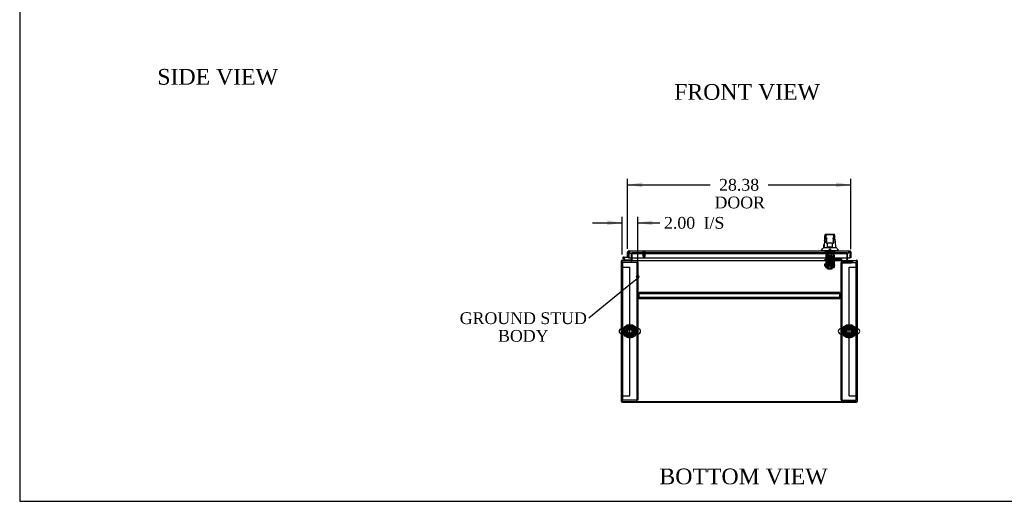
# Model space of a CAD drawing. Header units: inches. Extents: x 1 to 299, y -2 to 199.
# Tile 1 of 9: x 1 to 127, y 1 to 62. Entities that reach past the tile are written whole.
import ezdxf
from ezdxf import colors
from ezdxf.entities.mleader import LeaderData, LeaderLine
from ezdxf.enums import TextEntityAlignment as Align
from ezdxf.lldxf.tags import DXFTag
from ezdxf.math import Vec2, Vec3

# ---------------------------------------------------------------- set-up
doc = ezdxf.new("R2010")
doc.units = ezdxf.units.IN
doc.header["$MEASUREMENT"] = 0
for name, color, linetype in [('COM50677-2', 7, 'Continuous'), ('COM53964-1', 7, 'Continuous'), ('COM54746-60', 7, 'Continuous'), ('COM56670-2', 7, 'Continuous'), ('COM70216', 7, 'Continuous'), ('COM70220', 7, 'Continuous'), ('COM70838', 7, 'Continuous'), ('COM70839-3', 7, 'Continuous'), ('COM71199-3', 7, 'Continuous'), ('COM71209-2', 7, 'Continuous'), ('COM71210-3', 7, 'Continuous'), ('Default', 7, 'Continuous'), ('HAN13068', 7, 'Continuous'), ('HAN13068_NUT', 7, 'Continuous'), ('HAN13068_SCREW', 7, 'Continuous'), ('HAN_NUT', 7, 'Continuous'), ('NTS18024', 7, 'Continuous'), ('NTS18147', 7, 'Continuous'), ('ROL87452', 7, 'Continuous'), ('RVT17786', 7, 'Continuous'), ('RVT19000', 7, 'Continuous'), ('SCS86414', 7, 'Continuous'), ('SPC87322', 7, 'Continuous'), ('STD26122', 7, 'Continuous'), ('STD26258', 7, 'Continuous'), ('WAF25376', 7, 'Continuous'), ('WAF25377', 7, 'Continuous'), ('WAM254785', 7, 'Continuous'), ('WAM30038', 7, 'Continuous')]:
    doc.layers.add(name, color=color, linetype=linetype)
doc.styles.add('SEACAD_Times_New_Roman', font='times.ttf')
tags = doc.linetypes.add('HIDDEN2', pattern=[0.1875, 0.125, -0.0625]).pattern_tags.tags
tags[6:7] = [DXFTag(74, 4), DXFTag(75, 0), DXFTag(340, '0'), DXFTag(46, 0.0), DXFTag(50, 0.0), DXFTag(44, 0.0), DXFTag(45, 0.0)]
tags[4:5] = [DXFTag(74, 4), DXFTag(75, 0), DXFTag(340, '0'), DXFTag(46, 0.0), DXFTag(50, 0.0), DXFTag(44, 0.0), DXFTag(45, 0.0)]
doc.dimstyles.new('HAMMOND_(STH_-_300x200)', dxfattribs={"dimtxt": 1.5, "dimasz": 1.875, "dimexe": 0.75, "dimexo": 0.75, "dimgap": 0.375, "dimtad": 0, "dimtih": 1, "dimtoh": 1, "dimzin": 0, "dimdsep": 46, "dimtxsty": 'SEACAD_Times_New_Roman', "dimblk1": '_SE_FILLED', "dimblk2": '_SE_FILLED', "dimsah": 1, "dimcen": 0.75, "dimadec": 0, "dimazin": 0, "dimtfac": 0.8, "dimtofl": 0, "dimtmove": 0, "dimatfit": 3, "dimfxl": 1, "dimtolj": 1, "dimtzin": 0, "dimarcsym": 0})

# ---------------------------------------------------------------- blocks, each defined once
blk = doc.blocks.new('_SE_FILLED')
at = {"color": 0}
blk.add_line((0, 0), (-1, 0), dxfattribs=at)
blk.add_solid([(0, 0), (-1, -0.1665), (-1, 0.1665), (0, 0)], dxfattribs=at)
blk = doc.blocks.new('SE2')
at = {"layer": 'COM50677-2', "color": 7, "linetype": 'HIDDEN2'}
for p, q in [((77.96, 30.94), (78.08, 30.94)), ((78.14, 30.94), (78.08, 30.94)), ((78.08, 13.44), (78.08, 30.94)), ((79.77, 30.94), (78.14, 30.94)), ((79.83, 30.94), (79.77, 30.94)), ((79.83, 30.94), (79.83, 13.44)), ((79.96, 30.94), (79.83, 30.94)), ((79.96, 30.94), (79.96, 13.44)), ((105.83, 30.94), (105.95, 30.94)), ((105.83, 13.44), (105.83, 30.94)), ((105.95, 13.44), (105.95, 30.94)), ((106.01, 30.94), (105.95, 30.94)), ((106.01, 30.94), (107.64, 30.94)), ((107.64, 30.94), (107.7, 30.94)), ((107.7, 30.94), (107.7, 13.44)), ((107.83, 30.94), (107.7, 30.94)), ((77.96, 13.44), (78.08, 13.44)), ((78.14, 13.44), (78.08, 13.44)), ((79.77, 13.44), (78.14, 13.44)), ((79.77, 13.44), (79.83, 13.44)), ((79.96, 13.44), (79.83, 13.44)), ((105.83, 13.44), (105.95, 13.44)), ((105.95, 13.44), (106.01, 13.44)), ((106.01, 13.44), (107.64, 13.44)), ((107.64, 13.44), (107.7, 13.44)), ((107.83, 13.44), (107.7, 13.44))]:
    blk.add_line(p, q, dxfattribs=at)
for centre in [(78.96, 22.19), (106.83, 22.19)]:
    blk.add_circle(centre, 0.375, dxfattribs=at)
at = {"layer": 'COM53964-1', "color": 7, "linetype": 'HIDDEN2'}
for p, q in [((77.96, 30.36), (78.09, 30.36)), ((78.09, 30.36), (78.82, 30.36)), ((78.82, 30.36), (78.96, 30.36)), ((78.96, 13.99), (78.96, 30.36)), ((106.83, 13.99), (106.83, 30.36)), ((106.83, 30.36), (106.96, 30.36)), ((106.96, 30.36), (107.69, 30.36)), ((107.69, 30.36), (107.83, 30.36)), ((77.96, 13.99), (78.09, 13.99)), ((78.09, 13.99), (78.82, 13.99)), ((78.82, 13.99), (78.96, 13.99)), ((106.83, 13.99), (106.96, 13.99)), ((106.96, 13.99), (107.69, 13.99)), ((107.69, 13.99), (107.83, 13.99))]:
    blk.add_line(p, q, dxfattribs=at)
at = {"layer": 'COM54746-60', "color": 7, "linetype": 'Continuous'}
for p, q in [((78.32, 31.22), (78.11, 31.44)), ((78.19, 31.64), (78.77, 31.64)), ((78.77, 31.58), (78.19, 31.58)), ((78.22, 31.41), (78.35, 31.29)), ((78.24, 31.53), (78.31, 31.53)), ((78.77, 32.13), (78.77, 32.13)), ((78.77, 31.64), (78.77, 31.64)), ((78.35, 31.29), (79.04, 31.29)), ((79.04, 31.29), (79.04, 31.22))]:
    blk.add_line(p, q, dxfattribs=at)
at = {"layer": 'COM54746-60', "color": 7, "linetype": 'HIDDEN2'}
for p, q in [((78.13, 31.51), (78.13, 31.53)), ((78.15, 31.48), (78.22, 31.41)), ((78.18, 31.58), (78.2, 31.58)), ((78.2, 31.46), (78.18, 31.46)), ((78.31, 31.52), (78.24, 31.52)), ((78.25, 31.53), (78.25, 31.51)), ((78.77, 32.13), (78.83, 32.13)), ((78.81, 31.58), (78.77, 31.58)), ((78.83, 32.13), (78.83, 31.6))]:
    blk.add_line(p, q, dxfattribs=at)
at = {"layer": 'COM54746-60', "color": 7, "linetype": 'Continuous'}
blk.add_circle((78.19, 31.52), 0.05, dxfattribs=at)
for radius, start, end in [(0.117, 90, 5.2159), (0.117, 227.608, 287.0274), (0.055, 90, 5.2159), (0.055, 5.2159, 90), (0.117, 5.2159, 28.0398)]:
    blk.add_arc((78.19, 31.52), radius, start, end, dxfattribs=at)
at = {"layer": 'COM54746-60', "color": 7, "linetype": 'HIDDEN2'}
for centre, radius, start, end in [((78.18, 31.53), 0.05, 90, 180), ((78.18, 31.51), 0.05, 180, 270), ((78.19, 31.52), 0.117, 28.0398, 90), ((78.2, 31.53), 0.05, 0, 90), ((78.2, 31.51), 0.05, 270, 0), ((78.81, 31.6), 0.025, 270, 0)]:
    blk.add_arc(centre, radius, start, end, dxfattribs=at)
at = {"layer": 'COM56670-2', "color": 7, "linetype": 'HIDDEN2'}
for p, q in [((79.24, 32.19), (79.24, 32.19)), ((106.55, 32.19), (79.24, 32.19)), ((106.55, 32.19), (106.55, 32.19))]:
    blk.add_line(p, q, dxfattribs=at)
at = {"layer": 'COM70216', "color": 7, "linetype": 'HIDDEN2'}
for p, q in [((105.64, 27.13), (80.14, 27.13)), ((80.14, 27.13), (80.14, 27.09)), ((80.14, 27.09), (80.14, 26.98)), ((80.14, 26.98), (80.14, 26.94)), ((80.14, 26.5), (80.14, 26.94)), ((105.64, 26.94), (80.14, 26.94)), ((105.64, 26.5), (80.14, 26.5)), ((80.14, 26.5), (80.14, 26.46)), ((80.14, 26.46), (80.14, 26.36)), ((80.14, 26.36), (80.14, 26.32)), ((105.64, 26.32), (80.14, 26.32)), ((105.64, 27.13), (105.64, 27.09)), ((105.64, 27.09), (105.64, 26.98)), ((105.64, 26.98), (105.64, 26.94)), ((105.64, 26.5), (105.64, 26.94)), ((105.64, 26.5), (105.64, 26.46)), ((105.64, 26.46), (105.64, 26.36)), ((105.64, 26.36), (105.64, 26.32))]:
    blk.add_line(p, q, dxfattribs=at)
at = {"layer": 'COM70220', "color": 7, "linetype": 'HIDDEN2'}
for p, q in [((79.16, 32.07), (79.41, 32.07)), ((79.41, 32.07), (106.31, 32.07)), ((106.31, 32.07), (106.56, 32.07))]:
    blk.add_line(p, q, dxfattribs=at)
for centre, start, end in [((79.16, 32.32), 180, 270), ((106.56, 32.32), 270, 0)]:
    blk.add_arc(centre, 0.25, start, end, dxfattribs=at)
at = {"layer": 'COM70838', "color": 7, "linetype": 'HIDDEN2'}
for p, q in [((103.77, 31.21), (103.77, 31.33)), ((103.77, 31.33), (103.89, 31.33)), ((103.89, 31.33), (104.95, 31.33)), ((104.95, 31.33), (105.04, 31.33)), ((105.75, 31.33), (105.04, 31.33)), ((105.85, 31.33), (105.75, 31.33)), ((105.75, 31.33), (105.75, 31.21)), ((103.89, 31.21), (103.77, 31.21)), ((104.37, 31.21), (103.89, 31.21)), ((104.95, 31.21), (104.41, 31.21)), ((105.04, 31.21), (104.95, 31.21)), ((105.04, 31.21), (105.72, 31.21)), ((105.84, 31.09), (105.84, 31.12)), ((105.91, 31.28), (105.91, 31.27)), ((106.03, 31.15), (106.03, 31.05)), ((106.03, 31.15), (107.28, 31.15)), ((106.03, 31.05), (107.15, 31.05)), ((106.03, 30.92), (107.15, 30.92)), ((107.28, 31.07), (107.28, 31.15)), ((107.28, 31.07), (107.28, 30.94))]:
    blk.add_line(p, q, dxfattribs=at)
for centre, radius, start, end in [((105.85, 31.27), 0.06, 0, 90), ((105.72, 31.09), 0.117, 76.4554, 90), ((105.72, 31.09), 0.117, 0, 76.4554), ((106.03, 31.12), 0.193, 180, 270), ((106.03, 31.28), 0.125, 180, 270)]:
    blk.add_arc(centre, radius, start, end, dxfattribs=at)
for centre, major_axis, start_param, end_param in [((107.15, 31.07), (-0.125, 0), 1.570796, 3.141593), ((107.15, 30.94), (0.125, 0), 4.712389, 6.283185)]:
    blk.add_ellipse(centre, major_axis=major_axis, ratio=0.145455, start_param=start_param, end_param=end_param, dxfattribs=at)
at = {"layer": 'COM70839-3', "color": 7, "linetype": 'HIDDEN2'}
for p, q in [((103.86, 31.94), (103.93, 31.94)), ((103.86, 31.93), (103.86, 31.94)), ((103.86, 31.93), (103.86, 30.8)), ((103.93, 31.94), (103.93, 31.93)), ((103.93, 31.93), (103.93, 30.8)), ((103.93, 31.48), (104.85, 31.48)), ((104.85, 31.94), (104.92, 31.94)), ((104.85, 31.93), (104.85, 31.94)), ((104.85, 31.93), (104.85, 30.8)), ((104.92, 31.94), (104.92, 31.93)), ((104.92, 31.93), (104.92, 30.8)), ((103.86, 30.64), (103.86, 30.8)), ((103.86, 30.64), (103.86, 30.38)), ((103.86, 30.3), (103.86, 30.38)), ((103.86, 30.3), (103.93, 30.3)), ((103.93, 30.8), (103.93, 30.64)), ((104.85, 30.69), (103.93, 30.69)), ((103.93, 30.38), (103.93, 30.64)), ((103.93, 30.62), (104.85, 30.62)), ((103.93, 30.38), (103.93, 30.3)), ((104.85, 30.64), (104.85, 30.8)), ((104.85, 30.64), (104.85, 30.38)), ((104.85, 30.3), (104.85, 30.38)), ((104.85, 30.3), (104.92, 30.3)), ((104.92, 30.8), (104.92, 30.64)), ((104.92, 30.38), (104.92, 30.64)), ((104.92, 30.38), (104.92, 30.3))]:
    blk.add_line(p, q, dxfattribs=at)
at = {"layer": 'COM71199-3', "color": 7, "linetype": 'Continuous'}
for p, q in [((78.67, 31.64), (78.67, 32.27)), ((78.67, 31.64), (78.77, 31.64)), ((78.77, 32.33), (78.73, 32.38)), ((78.77, 32.27), (78.77, 32.38)), ((78.77, 32.33), (78.77, 32.27)), ((78.77, 32.27), (78.77, 31.54)), ((78.77, 32.27), (78.77, 32.27)), ((78.77, 31.64), (78.77, 32.27)), ((78.77, 31.54), (106.95, 31.54)), ((78.82, 32.41), (106.91, 32.41)), ((78.82, 32.41), (78.82, 32.41)), ((78.82, 32.41), (78.82, 32.41)), ((106.91, 32.41), (106.91, 32.41)), ((106.91, 32.41), (106.91, 32.41)), ((106.91, 32.41), (106.91, 32.41)), ((106.95, 32.27), (106.95, 32.38)), ((106.95, 32.33), (106.99, 32.38)), ((106.95, 32.27), (106.95, 32.33)), ((106.95, 32.27), (106.95, 31.54)), ((106.95, 32.27), (106.95, 32.27)), ((106.95, 32.27), (106.95, 31.54)), ((107.05, 31.54), (106.95, 31.54)), ((107.05, 32.27), (107.05, 31.54))]:
    blk.add_line(p, q, dxfattribs=at)
for centre, start, end in [((78.82, 32.27), 127.5036, 180), ((78.82, 32.27), 90.1561, 127.5036), ((78.82, 32.27), 90, 90.0762), ((106.91, 32.27), 89.9238, 90), ((106.91, 32.27), 52.4964, 89.8439), ((106.91, 32.27), 0, 52.4964)]:
    blk.add_arc(centre, 0.143, start, end, dxfattribs=at)
for points in [[(78.77, 32.38), (78.78, 32.39), (78.78, 32.4), (78.8, 32.41), (78.8, 32.41), (78.81, 32.41), (78.81, 32.41), (78.82, 32.41)], [(106.95, 32.38), (106.95, 32.39), (106.94, 32.4), (106.93, 32.41), (106.92, 32.41), (106.91, 32.41), (106.91, 32.41), (106.91, 32.41)]]:
    blk.add_open_spline(points, degree=3, knots=[0, 0, 0, 0, 0.5, 0.5, 0.75, 0.75, 1, 1, 1, 1], dxfattribs=at)
at = {"layer": 'COM71209-2', "color": 7, "linetype": 'HIDDEN2'}
for p, q in [((79.24, 31.54), (79.24, 32.19)), ((79.24, 32.19), (106.55, 32.19)), ((106.55, 32.19), (106.55, 31.54))]:
    blk.add_line(p, q, dxfattribs=at)
at = {"layer": 'COM71209-2', "color": 7, "linetype": 'Continuous'}
for p, q in [((79.24, 31.27), (79.24, 31.54)), ((106.55, 31.54), (106.55, 31.27)), ((77.96, 31.08), (77.96, 31.22)), ((77.96, 31.22), (107.83, 31.22)), ((77.96, 13.22), (77.96, 31.08)), ((79.24, 31.27), (79.24, 31.22)), ((106.55, 31.22), (106.55, 31.27)), ((107.83, 31.22), (107.83, 31.08)), ((107.83, 31.08), (107.83, 13.22)), ((107.83, 13.22), (77.96, 13.22))]:
    blk.add_line(p, q, dxfattribs=at)
at = {"layer": 'COM71210-3', "color": 7, "linetype": 'HIDDEN2'}
for p, q in [((79.14, 32.19), (79.24, 32.19)), ((79.14, 32.19), (79.14, 31.54)), ((106.64, 32.19), (106.55, 32.19)), ((106.64, 31.54), (106.64, 32.19)), ((78, 13.26), (107.78, 13.26))]:
    blk.add_line(p, q, dxfattribs=at)
at = {"layer": 'COM71210-3', "color": 7, "linetype": 'Continuous'}
for p, q in [((79.14, 31.54), (79.14, 31.27)), ((106.64, 31.27), (106.64, 31.54)), ((77.86, 31.13), (77.86, 13.31)), ((77.96, 31.13), (77.86, 31.13)), ((107.83, 31.13), (107.92, 31.13)), ((107.92, 13.31), (107.92, 31.13)), ((78, 13.16), (107.78, 13.16))]:
    blk.add_line(p, q, dxfattribs=at)
for centre, radius, start, end in [((78, 31.08), 0.143, 109.6129, 160.3871), ((79.09, 31.27), 0.048, 270, 0), ((79.09, 31.27), 0.143, 340.3871, 0), ((106.69, 31.27), 0.143, 180, 199.6129), ((106.69, 31.27), 0.048, 180, 270), ((107.78, 31.08), 0.143, 19.6129, 70.3871), ((78, 13.31), 0.143, 180, 270), ((107.78, 13.31), 0.143, 270, 0)]:
    blk.add_arc(centre, radius, start, end, dxfattribs=at)
at = {"layer": 'COM71210-3', "color": 7, "linetype": 'HIDDEN2'}
for centre, radius, start, end in [((78, 31.08), 0.143, 90, 109.6129), ((78, 31.08), 0.048, 90, 180), ((79.09, 31.27), 0.143, 270, 340.3871), ((106.69, 31.27), 0.143, 199.6129, 270), ((107.78, 31.08), 0.143, 70.3871, 90), ((107.78, 31.08), 0.048, 0, 90), ((78, 13.31), 0.048, 180, 270), ((107.78, 13.31), 0.048, 270, 0)]:
    blk.add_arc(centre, radius, start, end, dxfattribs=at)
at = {"layer": 'HAN13068', "color": 7, "linetype": 'Continuous'}
for p, q in [((103.79, 34.47), (103.79, 34.47)), ((103.85, 34.53), (104.94, 34.53)), ((103.94, 33.88), (103.94, 34.36)), ((103.94, 33.48), (103.94, 33.88)), ((104.76, 34.45), (104.03, 34.45)), ((104.85, 34.36), (104.85, 33.88)), ((104.85, 33.88), (104.85, 33.48)), ((105, 34.47), (105, 34.47)), ((103.63, 32.85), (103.81, 32.85)), ((103.81, 32.85), (103.93, 32.85)), ((103.93, 32.85), (104.13, 32.85)), ((103.94, 33.45), (103.94, 33.48)), ((104.03, 33.39), (104, 33.39)), ((104.76, 33.39), (104.03, 33.39)), ((104.09, 32.96), (104.09, 33.39)), ((104.09, 32.92), (104.09, 32.96)), ((104.31, 32.91), (104.12, 32.91)), ((104.13, 32.85), (104.2, 32.85)), ((104.2, 32.85), (104.29, 32.85)), ((104.29, 32.85), (104.33, 32.85)), ((104.48, 32.91), (104.31, 32.91)), ((104.33, 32.85), (104.45, 32.85)), ((104.45, 32.85), (104.75, 32.85)), ((104.66, 32.91), (104.48, 32.91)), ((104.69, 33.39), (104.69, 32.96)), ((104.69, 32.96), (104.69, 32.92)), ((104.75, 32.85), (104.86, 32.85)), ((104.79, 33.39), (104.76, 33.39)), ((104.85, 33.48), (104.85, 33.45)), ((104.86, 32.85), (105.16, 32.85)), ((103.3, 32.49), (103.65, 32.49)), ((103.3, 32.49), (103.3, 32.41)), ((103.65, 32.49), (103.89, 32.49)), ((103.89, 32.49), (104.33, 32.49)), ((104.33, 32.49), (104.45, 32.49)), ((104.45, 32.49), (104.5, 32.49)), ((104.5, 32.49), (104.65, 32.49)), ((104.65, 32.49), (105.13, 32.49)), ((105.13, 32.49), (105.48, 32.49)), ((105.48, 32.41), (105.48, 32.49))]:
    blk.add_line(p, q, dxfattribs=at)
at = {"layer": 'HAN13068', "color": 7, "linetype": 'HIDDEN2'}
for p, q in [((104, 31.71), (104, 32.41)), ((104.19, 31.71), (104, 31.71)), ((104.19, 31.71), (104.19, 32.41)), ((104.59, 31.71), (104.19, 31.71)), ((104.23, 32.41), (104.23, 32.29)), ((104.23, 31.58), (104.23, 31.71)), ((104.39, 31.58), (104.23, 31.58)), ((104.55, 31.58), (104.39, 31.58)), ((104.55, 32.29), (104.55, 32.41)), ((104.55, 31.58), (104.55, 31.71)), ((104.59, 31.71), (104.59, 32.41)), ((104.79, 31.71), (104.59, 31.71)), ((104.79, 31.71), (104.79, 32.41)), ((104.23, 31.21), (104.23, 30.25)), ((104.23, 30.25), (104.55, 30.25)), ((104.23, 30.25), (104.26, 30.22)), ((104.52, 30.22), (104.26, 30.22)), ((104.52, 30.22), (104.55, 30.25)), ((104.55, 30.25), (104.55, 31.21))]:
    blk.add_line(p, q, dxfattribs=at)
at = {"layer": 'HAN13068', "color": 7, "linetype": 'Continuous'}
for centre, radius, start, end in [((103.85, 34.47), 0.06, 89.9925, 174.0071), ((104.03, 34.36), 0.09, 90, 180), ((104.2, 33.88), 0.259, 130.7149, 177.9019), ((103.98, 33.88), 0.0411, 178.3464, 179.9974), ((104.76, 34.36), 0.09, 0, 90), ((104.59, 33.88), 0.259, 2.0981, 49.2851), ((104.81, 33.88), 0.0411, 0.0026, 1.6536), ((104.94, 34.47), 0.06, 5.5758, 90.0089), ((43.14, 26.8), 62.32, 5.5659, 6.5216), ((99.51, 36.12), 5.25, 316.2334, 321.3827), ((119.53, 31.85), 15.93, 173.1476, 176.4108), ((104.03, 33.48), 0.09, 180, 270), ((104, 33.45), 0.06, 180, 270), ((104.76, 33.48), 0.09, 270, 0), ((104.79, 33.45), 0.06, 270, 0), ((117.6, 43.04), 16.06, 219.3746, 221.0327)]:
    blk.add_arc(centre, radius, start, end, dxfattribs=at)
for points in [[(103.71, 33.75), (103.74, 33.99), (103.76, 34.23), (103.79, 34.47)], [(105.05, 33.88), (105.04, 34.08), (105.02, 34.27), (105, 34.47)], [(103.62, 32.85), (103.63, 32.99), (103.65, 33.13), (103.66, 33.27)]]:
    blk.add_open_spline(points, degree=3, dxfattribs=at)
for points, knots in [([(104.03, 33.6), (104.02, 33.61), (104.02, 33.63), (104.01, 33.65), (104, 33.66), (103.99, 33.7), (103.98, 33.72), (103.96, 33.76), (103.96, 33.77), (103.95, 33.79), (103.95, 33.81), (103.94, 33.84), (103.94, 33.86), (103.94, 33.88)], [0, 0, 0, 0, 0.125, 0.125, 0.25, 0.25, 0.5, 0.5, 0.625, 0.625, 0.75, 0.75, 1, 1, 1, 1]), ([(104.85, 33.88), (104.85, 33.86), (104.84, 33.84), (104.83, 33.81), (104.83, 33.79), (104.82, 33.77), (104.82, 33.76), (104.81, 33.72), (104.8, 33.7), (104.78, 33.66), (104.78, 33.65), (104.77, 33.63), (104.76, 33.61), (104.76, 33.6)], [0, 0, 0, 0, 0.25, 0.25, 0.375, 0.375, 0.5, 0.5, 0.75, 0.75, 0.875, 0.875, 1, 1, 1, 1]), ([(104.09, 32.96), (104.09, 32.96), (104.09, 32.97), (104.1, 32.98), (104.1, 32.99), (104.11, 33.01), (104.11, 33.02), (104.12, 33.04)], [0, 0, 0, 0, 0.25, 0.25, 0.5, 0.5, 1, 1, 1, 1]), ([(104.12, 32.91), (104.12, 32.91), (104.11, 32.91), (104.11, 32.91), (104.1, 32.91), (104.1, 32.91), (104.1, 32.91), (104.09, 32.91), (104.09, 32.91), (104.09, 32.92)], [0, 0, 0, 0, 0.25, 0.25, 0.5, 0.5, 0.75, 0.75, 1, 1, 1, 1]), ([(104.66, 33.04), (104.67, 33.02), (104.68, 33.01), (104.68, 32.99), (104.69, 32.98), (104.69, 32.97), (104.69, 32.96), (104.69, 32.96)], [0, 0, 0, 0, 0.5, 0.5, 0.75, 0.75, 1, 1, 1, 1]), ([(104.69, 32.92), (104.69, 32.91), (104.69, 32.91), (104.69, 32.91), (104.69, 32.91), (104.68, 32.91), (104.67, 32.91), (104.66, 32.91)], [0, 0, 0, 0, 0.25, 0.25, 0.5, 0.5, 1, 1, 1, 1])]:
    blk.add_open_spline(points, degree=3, knots=knots, dxfattribs=at)
at = {"layer": 'HAN13068_NUT', "color": 7, "linetype": 'HIDDEN2'}
for p, q in [((104.06, 30.88), (104.06, 31.21)), ((104.23, 30.88), (104.06, 30.88)), ((104.06, 30.88), (104.06, 30.83)), ((104.69, 30.8), (104.09, 30.8)), ((104.39, 30.88), (104.23, 30.88)), ((104.39, 30.88), (104.39, 31.21)), ((104.56, 30.88), (104.39, 30.88)), ((104.72, 30.88), (104.56, 30.88)), ((104.72, 30.88), (104.72, 31.21)), ((104.72, 30.83), (104.72, 30.88))]:
    blk.add_line(p, q, dxfattribs=at)
for centre, start, end in [((104.09, 30.83), 180, 270), ((104.69, 30.83), 270, 0)]:
    blk.add_arc(centre, 0.03, start, end, dxfattribs=at)
at = {"layer": 'HAN13068_SCREW', "color": 7, "linetype": 'HIDDEN2'}
for p, q in [((104.28, 32.66), (104.51, 32.66)), ((104.28, 32.66), (104.28, 32.29)), ((104.51, 32.29), (104.51, 32.66)), ((104.13, 32.29), (104.65, 32.29)), ((104.13, 32.29), (104.13, 32.22)), ((104.13, 32.22), (104.65, 32.22)), ((104.17, 32.08), (104.17, 32.22)), ((104.17, 32.08), (104.28, 32.08)), ((104.28, 32.08), (104.28, 32.22)), ((104.28, 32.08), (104.5, 32.08)), ((104.5, 32.08), (104.5, 32.22)), ((104.5, 32.08), (104.61, 32.08)), ((104.61, 32.08), (104.61, 32.22)), ((104.65, 32.22), (104.65, 32.29))]:
    blk.add_line(p, q, dxfattribs=at)
at = {"layer": 'HAN_NUT', "color": 7, "linetype": 'HIDDEN2'}
for p, q in [((103.78, 32.32), (103.78, 32.1)), ((103.78, 32.1), (104.09, 32.1)), ((104.09, 32.32), (104.09, 32.1)), ((104.09, 32.1), (104.7, 32.1)), ((104.7, 32.32), (104.7, 32.1)), ((104.7, 32.1), (105, 32.1)), ((105, 32.32), (105, 32.1))]:
    blk.add_line(p, q, dxfattribs=at)
at = {"layer": 'NTS18024', "color": 7, "linetype": 'HIDDEN2'}
for p, q in [((78.49, 22.46), (78.96, 22.73)), ((78.96, 22.73), (79.42, 22.46)), ((106.36, 22.46), (106.83, 22.73)), ((106.83, 22.73), (107.29, 22.46)), ((78.49, 21.93), (78.49, 22.46)), ((78.95, 21.65), (78.49, 21.93)), ((79.42, 21.93), (78.95, 21.65)), ((79.42, 22.46), (79.42, 21.93)), ((106.36, 21.93), (106.36, 22.46)), ((106.82, 21.65), (106.36, 21.93)), ((107.29, 21.93), (106.82, 21.65)), ((107.29, 22.46), (107.29, 21.93))]:
    blk.add_line(p, q, dxfattribs=at)
for centre in [(78.96, 22.19), (106.83, 22.19)]:
    blk.add_circle(centre, 0.263, dxfattribs=at)
at = {"layer": 'NTS18147', "color": 7, "linetype": 'HIDDEN2'}
for p, q in [((104, 31.41), (103.93, 31.41)), ((103.93, 31.41), (103.93, 31.35)), ((104, 31.41), (103.93, 31.41)), ((103.93, 31.41), (103.93, 31.41)), ((103.93, 31.35), (104, 31.35)), ((103.93, 31.35), (103.93, 31.28)), ((103.93, 31.35), (104, 31.35)), ((103.99, 31.35), (103.99, 31.28)), ((104.32, 31.41), (104, 31.41)), ((104, 31.35), (104, 31.41)), ((104.32, 31.41), (104, 31.41)), ((104, 31.41), (104, 31.41)), ((104.61, 31.85), (104.17, 31.85)), ((104.17, 31.85), (104.17, 31.41)), ((104.61, 31.85), (104.17, 31.85)), ((104.17, 31.85), (104.17, 31.85)), ((104.46, 31.41), (104.32, 31.41)), ((104.32, 31.41), (104.32, 31.35)), ((104.46, 31.41), (104.32, 31.41)), ((104.32, 31.41), (104.32, 31.41)), ((104.32, 31.35), (104.46, 31.35)), ((104.32, 31.35), (104.46, 31.35)), ((104.79, 31.41), (104.46, 31.41)), ((104.46, 31.35), (104.46, 31.41)), ((104.79, 31.41), (104.46, 31.41)), ((104.46, 31.41), (104.46, 31.41)), ((104.61, 31.41), (104.61, 31.85)), ((104.61, 31.85), (104.61, 31.85)), ((104.85, 31.41), (104.79, 31.41)), ((104.79, 31.41), (104.79, 31.35)), ((104.85, 31.41), (104.79, 31.41)), ((104.79, 31.41), (104.79, 31.41)), ((104.79, 31.35), (104.85, 31.35)), ((104.79, 31.28), (104.79, 31.35)), ((104.79, 31.35), (104.85, 31.35)), ((104.85, 31.35), (104.85, 31.41)), ((104.85, 31.41), (104.85, 31.41)), ((104.85, 31.28), (104.85, 31.35)), ((103.93, 31.28), (103.99, 31.28)), ((103.93, 31.28), (103.99, 31.28)), ((104.16, 31.28), (104.19, 31.28)), ((104.16, 31.28), (104.19, 31.28)), ((104.59, 31.28), (104.62, 31.28)), ((104.59, 31.28), (104.62, 31.28)), ((104.79, 31.28), (104.85, 31.28)), ((104.79, 31.28), (104.85, 31.28))]:
    blk.add_line(p, q, dxfattribs=at)
for centre, start_param, end_param in [((104.16, 31.6), 2.506883, 3.776302), ((104.16, 31.6), 2.506883, 3.776302), ((104.19, 31.6), 3.141593, 3.776302), ((104.59, 31.6), 2.506883, 3.141593), ((104.59, 31.6), 2.506883, 3.141593), ((104.62, 31.6), 2.506883, 3.776302), ((104.62, 31.6), 2.506883, 3.776302)]:
    blk.add_ellipse(centre, major_axis=(0, 0.318), ratio=0.866025, start_param=start_param, end_param=end_param, dxfattribs=at)
at = {"layer": 'ROL87452', "color": 7, "linetype": 'HIDDEN2'}
for p, q in [((104.08, 30.13), (104.08, 31.13)), ((104.08, 30.13), (104.7, 30.13)), ((104.7, 30.13), (104.7, 31.13))]:
    blk.add_line(p, q, dxfattribs=at)
at = {"layer": 'RVT17786', "color": 7, "linetype": 'HIDDEN2'}
for p, q in [((103.71, 30.75), (103.71, 30.5)), ((104.92, 30.75), (103.71, 30.75)), ((103.71, 30.5), (104.92, 30.5))]:
    blk.add_line(p, q, dxfattribs=at)
blk.add_arc((104.69, 30.63), 0.318, 317.1291, 42.8709, dxfattribs=at)
at = {"layer": 'RVT19000', "color": 7, "linetype": 'HIDDEN2'}
for p, q in [((104.2, 31.33), (104.2, 31.21)), ((104.53, 31.55), (104.25, 31.55)), ((104.25, 31.55), (104.25, 31.33)), ((104.53, 31.33), (104.53, 31.55)), ((104.59, 31.21), (104.59, 31.33)), ((104.08, 31.21), (104.08, 31.13)), ((104.7, 31.1), (104.08, 31.1)), ((104.41, 31.21), (104.37, 31.21)), ((104.7, 31.13), (104.7, 31.21))]:
    blk.add_line(p, q, dxfattribs=at)
at = {"layer": 'SCS86414', "color": 7, "linetype": 'HIDDEN2'}
for p, q in [((78.43, 22.52), (77.92, 22.52)), ((77.92, 21.86), (78.43, 21.86)), ((79.99, 22.52), (79.49, 22.52)), ((79.49, 21.86), (79.99, 21.86)), ((106.3, 22.52), (105.79, 22.52)), ((105.79, 21.86), (106.3, 21.86)), ((107.86, 22.52), (107.36, 22.52)), ((107.36, 21.86), (107.86, 21.86))]:
    blk.add_line(p, q, dxfattribs=at)
for centre, radius in [((78.96, 22.19), 0.625), ((106.83, 22.19), 0.625), ((78.96, 22.19), 0.312), ((78.96, 22.19), 0.252), ((106.83, 22.19), 0.312), ((106.83, 22.19), 0.252)]:
    blk.add_circle(centre, radius, dxfattribs=at)
at = {"layer": 'SCS86414', "color": 7, "linetype": 'Continuous'}
for centre, start, end in [((77.92, 22.19), 100.3132, 259.6868), ((107.86, 22.19), 280.3132, 79.6868)]:
    blk.add_arc(centre, 0.331, start, end, dxfattribs=at)
at = {"layer": 'SCS86414', "color": 7, "linetype": 'HIDDEN2'}
for centre, start, end in [((77.92, 22.19), 90, 100.3132), ((77.92, 22.19), 259.6868, 270), ((79.99, 22.19), 270, 90), ((105.79, 22.19), 90, 270), ((107.86, 22.19), 79.6868, 90), ((107.86, 22.19), 270, 280.3132)]:
    blk.add_arc(centre, 0.331, start, end, dxfattribs=at)
at = {"layer": 'SPC87322', "color": 7, "linetype": 'HIDDEN2'}
for p, q in [((104, 31.71), (104, 31.33)), ((104.15, 31.21), (104.15, 31.33)), ((104.16, 31.21), (104.16, 31.33)), ((104.62, 31.21), (104.62, 31.33)), ((104.63, 31.21), (104.63, 31.33)), ((104.78, 31.33), (104.78, 31.71))]:
    blk.add_line(p, q, dxfattribs=at)
at = {"layer": 'STD26122', "color": 7, "linetype": 'HIDDEN2'}
for p, q in [((104.21, 32.32), (104.21, 31.35)), ((104.21, 31.35), (104.58, 31.35)), ((104.21, 31.35), (104.24, 31.32)), ((104.54, 31.32), (104.24, 31.32)), ((104.54, 31.32), (104.58, 31.35)), ((104.58, 31.35), (104.58, 32.32))]:
    blk.add_line(p, q, dxfattribs=at)
at = {"layer": 'STD26258', "color": 7, "linetype": 'HIDDEN2'}
for p, q in [((80.61, 32.32), (80.61, 32.29)), ((80.61, 32.29), (80.93, 32.29)), ((80.64, 32.29), (80.64, 31.69)), ((80.64, 31.69), (80.89, 31.69)), ((80.67, 31.69), (80.67, 32.29)), ((80.86, 31.69), (80.86, 32.29)), ((80.89, 31.69), (80.89, 32.29)), ((80.93, 32.29), (80.93, 32.32))]:
    blk.add_line(p, q, dxfattribs=at)
blk.add_circle((79.96, 29.13), 0.156, dxfattribs=at)
at = {"layer": 'WAF25376', "color": 7, "linetype": 'HIDDEN2'}
for p, q in [((103.96, 30.94), (103.96, 30.31)), ((104.06, 30.94), (103.96, 30.94)), ((103.96, 30.31), (104.06, 30.31)), ((104.06, 30.94), (104.06, 30.31)), ((104.73, 30.94), (104.73, 30.31)), ((104.83, 30.94), (104.73, 30.94)), ((104.73, 30.31), (104.83, 30.31)), ((104.83, 30.94), (104.83, 30.31))]:
    blk.add_line(p, q, dxfattribs=at)
at = {"layer": 'WAF25377', "color": 7, "linetype": 'HIDDEN2'}
for centre, radius in [((78.96, 22.19), 0.875), ((106.83, 22.19), 0.875), ((78.96, 22.19), 0.34), ((106.83, 22.19), 0.34)]:
    blk.add_circle(centre, radius, dxfattribs=at)
at = {"layer": 'WAM254785', "color": 7, "linetype": 'HIDDEN2'}
for centre, radius in [((78.96, 22.19), 0.75), ((106.83, 22.19), 0.75), ((78.96, 22.19), 0.312), ((106.83, 22.19), 0.312)]:
    blk.add_circle(centre, radius, dxfattribs=at)
at = {"layer": 'WAM30038', "color": 7, "linetype": 'HIDDEN2'}
for p, q in [((104.02, 31.56), (104.77, 31.56)), ((104.02, 31.56), (104.02, 31.53)), ((104.02, 31.56), (104.77, 31.56)), ((104.02, 31.56), (104.02, 31.56)), ((104.02, 31.53), (104.77, 31.53)), ((104.02, 31.53), (104.77, 31.53)), ((104.16, 31.62), (104.22, 31.62)), ((104.16, 31.62), (104.22, 31.62)), ((104.22, 31.62), (104.19, 31.58)), ((104.22, 31.62), (104.19, 31.58)), ((104.21, 31.58), (104.24, 31.62)), ((104.21, 31.58), (104.24, 31.62)), ((104.21, 31.57), (104.23, 31.61)), ((104.23, 31.61), (104.22, 31.62)), ((104.23, 31.61), (104.22, 31.62)), ((104.23, 31.61), (104.23, 31.61)), ((104.24, 31.62), (104.37, 31.62)), ((104.24, 31.62), (104.37, 31.62)), ((104.37, 31.62), (104.37, 31.58)), ((104.41, 31.62), (104.54, 31.62)), ((104.41, 31.58), (104.41, 31.62)), ((104.41, 31.62), (104.54, 31.62)), ((104.54, 31.62), (104.57, 31.58)), ((104.54, 31.62), (104.57, 31.58)), ((104.57, 31.62), (104.55, 31.61)), ((104.57, 31.62), (104.55, 31.61)), ((104.55, 31.61), (104.58, 31.57)), ((104.55, 31.61), (104.55, 31.61)), ((104.57, 31.62), (104.62, 31.62)), ((104.59, 31.58), (104.57, 31.62)), ((104.57, 31.62), (104.62, 31.62)), ((104.59, 31.58), (104.57, 31.62)), ((104.77, 31.53), (104.77, 31.56)), ((104.77, 31.56), (104.77, 31.56))]:
    blk.add_line(p, q, dxfattribs=at)
for centre, radius, start, end in [((103.49, 32.14), 0.854, 316.5547, 318.2901), ((104.39, 31.58), 0.0182, 177.1609, 267.9942), ((104.39, 31.58), 0.0181, 271.7718, 3.073), ((105.29, 32.14), 0.85, 221.7058, 223.4493)]:
    blk.add_arc(centre, radius, start, end, dxfattribs=at)
for points, knots in [([(104.12, 31.58), (104.13, 31.58), (104.13, 31.58), (104.13, 31.58), (104.14, 31.6), (104.15, 31.61), (104.16, 31.62)], [0, 0, 0, 0, 0.141448, 0.141448, 0.141448, 1, 1, 1, 1]), ([(104.19, 31.58), (104.19, 31.57), (104.19, 31.57), (104.19, 31.57), (104.18, 31.57), (104.18, 31.56), (104.18, 31.56), (104.18, 31.56)], [0, 0, 0, 0, 0.25, 0.25, 0.5, 0.5, 0.5626015, 0.5626015, 0.5626015, 0.5626015]), ([(104.19, 31.56), (104.19, 31.56), (104.19, 31.56), (104.2, 31.56), (104.2, 31.56), (104.21, 31.57), (104.21, 31.57), (104.21, 31.58)], [0, 0, 0, 0, 0.25, 0.25, 0.5, 0.5, 1, 1, 1, 1]), ([(104.57, 31.58), (104.57, 31.57), (104.57, 31.57), (104.58, 31.57), (104.58, 31.57), (104.58, 31.56), (104.58, 31.56), (104.59, 31.56), (104.59, 31.56), (104.59, 31.56)], [0, 0, 0, 0, 0.25, 0.25, 0.5, 0.5, 0.75, 0.75, 1, 1, 1, 1]), ([(104.6, 31.56), (104.6, 31.56), (104.6, 31.56), (104.6, 31.57), (104.6, 31.57), (104.59, 31.58)], [0.4389304, 0.4389304, 0.4389304, 0.4389304, 0.5, 0.5, 1, 1, 1, 1]), ([(104.62, 31.62), (104.63, 31.61), (104.64, 31.6), (104.65, 31.58), (104.66, 31.58), (104.66, 31.58), (104.66, 31.58)], [0, 0, 0, 0, 0.858552, 0.858552, 0.858552, 1, 1, 1, 1])]:
    blk.add_open_spline(points, degree=3, knots=knots, dxfattribs=at)
blk = doc.blocks.new('DMBLK5250')
at = {"layer": 'Default', "linetype": 'Continuous'}
for points in [[(76.08, 36.3), (76.08, 35.68), (77.96, 35.99)], [(81.83, 36.3), (79.96, 35.99), (81.83, 35.68)]]:
    blk.add_hatch(color=7, dxfattribs=at).paths.add_polyline_path(points)
at = {"layer": 'Default', "color": 7, "linetype": 'Continuous'}
for p, q in [((77.96, 31.97), (77.96, 36.74)), ((79.96, 29.88), (79.96, 36.74)), ((74.21, 35.99), (77.96, 35.99)), ((79.96, 35.99), (82.02, 35.99)), ((82.02, 35.99), (82.77, 35.99))]:
    blk.add_line(p, q, dxfattribs=at)
at = {"layer": 'Default', "color": 7, "linetype": 'Continuous', "style": 'SEACAD_Times_New_Roman'}
for s, p in [('2.00', (83.3, 36.74)), ('I/S', (88.33, 36.74))]:
    blk.add_text(s, height=1.5, dxfattribs=at).set_placement(p, align=Align.TOP_LEFT)
blk = doc.blocks.new('DMBLK5251')
at = {"layer": 'Default', "linetype": 'Continuous'}
for points in [[(80.55, 41.14), (78.67, 40.83), (80.55, 40.52)], [(105.17, 41.14), (105.17, 40.52), (107.05, 40.83)]]:
    blk.add_hatch(color=7, dxfattribs=at).paths.add_polyline_path(points)
at = {"layer": 'Default', "color": 7, "linetype": 'Continuous'}
for p, q in [((78.67, 32.7), (78.67, 41.58)), ((107.05, 32.65), (107.05, 41.58)), ((78.67, 40.83), (89.19, 40.83)), ((96.53, 40.83), (107.05, 40.83))]:
    blk.add_line(p, q, dxfattribs=at)
at = {"layer": 'Default', "color": 7, "linetype": 'Continuous', "style": 'SEACAD_Times_New_Roman'}
for s, p in [('28.38', (90.3, 41.58)), ('DOOR', (89.72, 39.33))]:
    blk.add_text(s, height=1.5, dxfattribs=at).set_placement(p, align=Align.TOP_LEFT)
blk = doc.blocks.new('BORDER')
at = {"layer": 'Default', "color": 7, "linetype": 'Continuous'}
for p, q in [((-41.86, 27.86), (-41.86, 0)), ((-41.86, 0), (0, 0))]:
    blk.add_line(p, q, dxfattribs=at)

msp = doc.modelspace()

# ---------------------------------------------------------------- block references
at = {"layer": 'Default', "color": 7, "xscale": 7.12, "yscale": 7.12, "zscale": 7.12}
msp.add_blockref('BORDER', (299.411, 0.564), dxfattribs=at)
at = {"layer": 'Default'}
msp.add_blockref('SE2', (0, 0), dxfattribs=at)

# ---------------------------------------------------------------- texts
at = {"layer": 'Default', "color": 7, "linetype": 'Continuous', "style": 'SEACAD_Times_New_Roman'}
for s, p in [('SIDE VIEW', (18.872, 55.566)), ('FRONT VIEW', (84.594, 53.644)), ('BOTTOM VIEW', (82.718, 4.731))]:
    msp.add_text(s, height=2, dxfattribs=at).set_placement(p, align=Align.TOP_LEFT)

# ---------------------------------------------------------------- dimensions: what is measured, and where the dimension line sits
at = {"layer": 'Default', "color": 7, "linetype": 'Continuous'}
dim = msp.add_linear_dim(base=(78.674, 40.831), p1=(78.674, 31.955), p2=(107.049, 31.902), angle=359.89399, text='\\A1;<>\\PDOOR', dimstyle='HAMMOND_(STH_-_300x200)', dxfattribs=at)
dim.commit()
dim.dimension.update_dxf_attribs({"geometry": 'DMBLK5251', "text_midpoint": (92.861, 40.831), "dimtype": 161})
dim = msp.add_linear_dim(base=(79.957, 35.991), p1=(77.957, 31.224), p2=(79.957, 29.129), text='\\A1;<> I/S', dimstyle='HAMMOND_(STH_-_300x200)', override={"dimtmove": 1}, dxfattribs=at)
dim.commit()
dim.dimension.update_dxf_attribs({"geometry": 'DMBLK5250', "text_midpoint": (82.775, 35.991), "dimtype": 160})

# ---------------------------------------------------------------- leaders
ml = msp.add_multileader_mtext('Standard', dxfattribs=at)
ml.set_content('{\\pxsm0.9;\\fTimes New Roman|b0||i0||c0|p34;\\W1.;GROUND STUD\\PBODY\\P}', color=7)
ml.set_leader_properties()
ml.set_arrow_properties(name='_SE_FILLED')
ml.build(insert=Vec2(0, 0))
ml.multileader.update_dxf_attribs({"dogleg_length": 0, "arrow_head_size": 1.875})
ctx = ml.context
ctx.base_point, ctx.char_height, ctx.arrow_head_size, ctx.landing_gap_size = Vec3(57.485, 23.188), 1.5, 1.875, 0.525
ctx.text_align_type = 1
notes = []
notes.append((ctx, [(0, (1, 1, 0), (73.761, 23.848), (-1, 0), 0, [(0, [(80.083, 29.037)], 0, [])])]))
ctx.mtext.insert, ctx.mtext.alignment = Vec3(65.406, 24.614), 2
for ctx, leaders in notes:
    for number, flags, end, landing, length, lines in leaders:
        leader = LeaderData()
        leader.index, (leader.has_last_leader_line, leader.has_dogleg_vector, leader.attachment_direction) = number, flags
        leader.last_leader_point, leader.dogleg_vector, leader.dogleg_length = Vec3(end), Vec3(landing), length
        for number, points, colour, breaks in lines:
            line = LeaderLine()
            line.index, line.vertices, line.color, line.breaks = number, Vec3.list(points), colors.encode_raw_color(colour), breaks
            leader.lines.append(line)
        ctx.leaders.append(leader)

doc.saveas('drawing.dxf')
